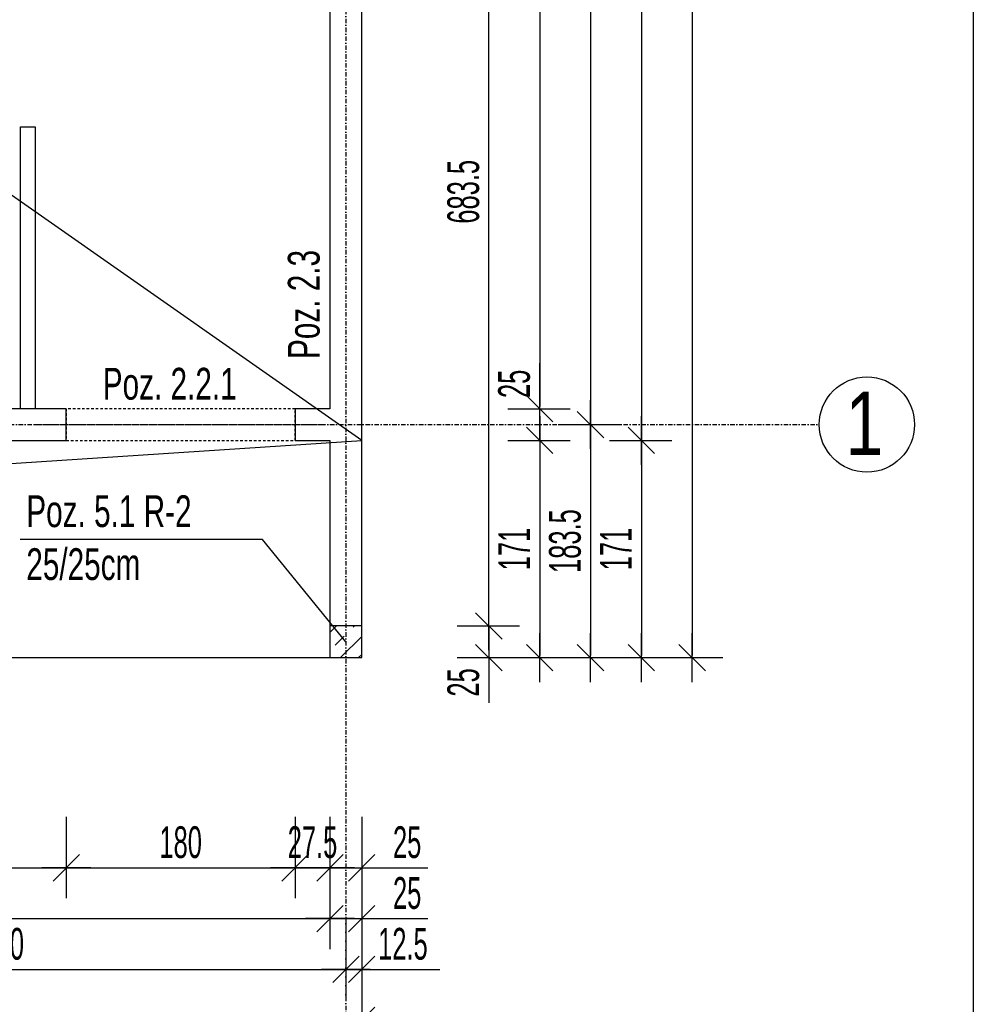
# Model space of a CAD drawing. Header units: millimetres. Extents: x 4959 to 18685, y -2779 to 1721.
# Tile 21 of 41: x 7785 to 8536, y -1200 to -425. Entities that reach past the tile are written whole.
import ezdxf

# ---------------------------------------------------------------- set-up
doc = ezdxf.new("R2010")
doc.units = ezdxf.units.MM
doc.header["$LTSCALE"] = 10
doc.linetypes.add('MO', pattern=[0.7, 0.35, -0.17, 0.01, -0.17])
doc.linetypes.add('MP', pattern=[0.36, 0.2, -0.16])
doc.layers.add('BA_obw', color=230, linetype='Continuous', plot=False)
for name, color, linetype in [('BA_szr', 1, 'Continuous'), ('BA_txs', 2, 'Continuous'), ('BA_wym', 1, 'Continuous'), ('BD_lpm', 1, 'MP'), ('BD_osm', 1, 'MO'), ('BD_txs', 2, 'Continuous'), ('BD_wic', 1, 'Continuous'), ('BD_wig', 3, 'Continuous'), ('BZ_odn', 1, 'Continuous'), ('BZ_txs', 2, 'Continuous')]:
    doc.layers.add(name, color=color, linetype=linetype)
doc.styles.add('BIKTS', font='bikromsw.shx', dxfattribs={"width": 0.8})
doc.styles.add('BIKWYM', font='bikromsw.shx', dxfattribs={"width": 0.6})
doc.dimstyles.new('BA_KR_100_cm', dxfattribs={"dimtxt": 25, "dimasz": 1.666667, "dimexe": 24, "dimexo": 0, "dimgap": 0, "dimtad": 0, "dimdec": 1, "dimrnd": 0.5, "dimzin": 9, "dimdsep": 46, "dimtxsty": 'BIKWYM', "dimblk": 'WYM-KR', "dimcen": 0, "dimdle": 20, "dimclrd": 256, "dimclre": 256, "dimclrt": 2, "dimadec": 0, "dimazin": 0, "dimtfac": 0.033333, "dimtdec": 1, "dimtmove": 0, "dimatfit": 3, "dimldrblk": 'WYM-KR', "dimfxl": 25, "dimfxlon": 1, "dimtvp": 0.8, "dimtolj": 1, "dimarcsym": 0})
doc.dimstyles.new('BZ_ST_100_cm', dxfattribs={"dimtxt": 25, "dimasz": 1.666667, "dimexe": 24, "dimexo": 0, "dimgap": 0, "dimtad": 0, "dimdec": 1, "dimrnd": 0.5, "dimdsep": 46, "dimtxsty": 'BIKWYM', "dimblk": 'WYM-ST', "dimcen": 0, "dimdle": 20, "dimclrd": 256, "dimclre": 256, "dimclrt": 7, "dimadec": 0, "dimazin": 0, "dimtfac": 0.033333, "dimtdec": 1, "dimtix": 1, "dimtmove": 2, "dimatfit": 3, "dimldrblk": 'WYM-ST', "dimfxl": 25, "dimfxlon": 1, "dimtvp": 0.8, "dimtolj": 1, "dimtzin": 0, "dimarcsym": 0})

# ---------------------------------------------------------------- blocks, each defined once
blk = doc.blocks.new('WYM-ST')
blk.add_hatch(color=256).paths.add_polyline_path([(-13, 2.88), (0, 0), (-13, -2.88)])
blk.add_lwpolyline([(0, 0), (-13, 2.88), (-13, -2.88), (0, 0)])
blk = doc.blocks.new('WYM-KR')
at = {"color": 7, "linetype": 'ByBlock'}
blk.add_line((6.24, 6.24), (-6.24, -6.24), dxfattribs=at)
at = {"linetype": 'ByBlock'}
blk.add_line((11.52, 0), (-11.52, 0), dxfattribs=at)
blk = doc.blocks.new('*D124')
at = {"layer": 'BA_wym', "lineweight": -2}
for p, q in [((7611.94, -1052.6), (7611.94, -1116.6)), ((7821.94, -1052.6), (7821.94, -1116.6)), ((7613.61, -1092.6), (7820.27, -1092.6))]:
    blk.add_line(p, q, dxfattribs=at)
at = {"layer": 'Defpoints', "color": 0}
for p in [(7611.94, -756.15), (7821.94, -756.15), (7821.94, -1092.6)]:
    blk.add_point(p, dxfattribs=at)
at = {"layer": 'BA_wym', "lineweight": -2, "xscale": 1.666666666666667, "yscale": 1.666666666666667, "zscale": 1.666666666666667, "rotation": 180}
blk.add_blockref('WYM-KR', (7611.94, -1092.6), dxfattribs=at)
at = {"layer": 'BA_wym', "lineweight": -2, "xscale": 1.666666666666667, "yscale": 1.666666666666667, "zscale": 1.666666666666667}
blk.add_blockref('WYM-KR', (7821.94, -1092.6), dxfattribs=at)
at = {"layer": 'BA_wym', "color": 2, "insert": (7716.94, -1072.6), "char_height": 25, "attachment_point": 5, "style": 'BIKWYM'}
blk.add_mtext('\\A1;210', dxfattribs=at)
blk = doc.blocks.new('*D125')
at = {"layer": 'BA_wym', "lineweight": -2}
for p, q in [((7821.94, -1052.6), (7821.94, -1116.6)), ((8001.94, -1052.6), (8001.94, -1116.6)), ((7823.61, -1092.6), (8000.27, -1092.6))]:
    blk.add_line(p, q, dxfattribs=at)
at = {"layer": 'Defpoints', "color": 0}
for p in [(7821.94, -756.15), (8001.94, -756.15), (8001.94, -1092.6)]:
    blk.add_point(p, dxfattribs=at)
at = {"layer": 'BA_wym', "lineweight": -2, "xscale": 1.666666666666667, "yscale": 1.666666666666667, "zscale": 1.666666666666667, "rotation": 180}
blk.add_blockref('WYM-KR', (7821.94, -1092.6), dxfattribs=at)
at = {"layer": 'BA_wym', "lineweight": -2, "xscale": 1.666666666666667, "yscale": 1.666666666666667, "zscale": 1.666666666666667}
blk.add_blockref('WYM-KR', (8001.94, -1092.6), dxfattribs=at)
at = {"layer": 'BA_wym', "color": 2, "insert": (7911.94, -1072.6), "char_height": 25, "attachment_point": 5, "style": 'BIKWYM'}
blk.add_mtext('\\A1;180', dxfattribs=at)
blk = doc.blocks.new('*D126')
at = {"layer": 'BA_wym', "lineweight": -2}
for p, q in [((8001.94, -1052.6), (8001.94, -1116.6)), ((8029.45, -1052.6), (8029.45, -1116.6)), ((8000.27, -1092.6), (7998.61, -1092.6)), ((8001.94, -1092.6), (8029.45, -1092.6)), ((8031.11, -1092.6), (8032.78, -1092.6))]:
    blk.add_line(p, q, dxfattribs=at)
at = {"layer": 'Defpoints', "color": 0}
for p in [(8001.94, -756.15), (8029.45, -927.15), (8029.45, -1092.6)]:
    blk.add_point(p, dxfattribs=at)
at = {"layer": 'BA_wym', "lineweight": -2, "xscale": 1.666666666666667, "yscale": 1.666666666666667, "zscale": 1.666666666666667}
blk.add_blockref('WYM-KR', (8001.94, -1092.6), dxfattribs=at)
at = {"layer": 'BA_wym', "lineweight": -2, "xscale": 1.666666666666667, "yscale": 1.666666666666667, "zscale": 1.666666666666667, "rotation": 180}
blk.add_blockref('WYM-KR', (8029.45, -1092.6), dxfattribs=at)
at = {"layer": 'BA_wym', "color": 2, "insert": (8015.69, -1072.6), "char_height": 25, "attachment_point": 5, "style": 'BIKWYM'}
blk.add_mtext('\\A1;27.5', dxfattribs=at)
blk = doc.blocks.new('*D127')
at = {"layer": 'BA_wym', "lineweight": -2}
for p, q in [((8029.45, -1052.6), (8029.45, -1116.6)), ((8054.45, -1052.6), (8054.45, -1116.6)), ((8027.78, -1092.6), (8026.11, -1092.6)), ((8029.45, -1092.6), (8054.45, -1092.6)), ((8056.11, -1092.6), (8106.35, -1092.6))]:
    blk.add_line(p, q, dxfattribs=at)
at = {"layer": 'Defpoints', "color": 0}
for p in [(8029.45, -927.15), (8054.45, -927.15), (8054.45, -1092.6)]:
    blk.add_point(p, dxfattribs=at)
at = {"layer": 'BA_wym', "lineweight": -2, "xscale": 1.666666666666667, "yscale": 1.666666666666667, "zscale": 1.666666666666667}
blk.add_blockref('WYM-KR', (8029.45, -1092.6), dxfattribs=at)
at = {"layer": 'BA_wym', "lineweight": -2, "xscale": 1.666666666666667, "yscale": 1.666666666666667, "zscale": 1.666666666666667, "rotation": 180}
blk.add_blockref('WYM-KR', (8054.45, -1092.6), dxfattribs=at)
at = {"layer": 'BA_wym', "color": 2, "insert": (8090.16, -1072.6), "char_height": 25, "attachment_point": 5, "style": 'BIKWYM'}
blk.add_mtext('\\A1;25', dxfattribs=at)
blk = doc.blocks.new('*D135')
at = {"layer": 'BA_wym', "lineweight": -2}
for p, q in [((7364.45, -1092.6), (7364.45, -1156.6)), ((8029.45, -1092.6), (8029.45, -1156.6)), ((7366.11, -1132.6), (8027.78, -1132.6))]:
    blk.add_line(p, q, dxfattribs=at)
at = {"layer": 'Defpoints', "color": 0}
for p in [(7364.45, -731.15), (8029.45, -927.15), (8029.45, -1132.6)]:
    blk.add_point(p, dxfattribs=at)
at = {"layer": 'BA_wym', "lineweight": -2, "xscale": 1.666666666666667, "yscale": 1.666666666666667, "zscale": 1.666666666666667, "rotation": 180}
blk.add_blockref('WYM-KR', (7364.45, -1132.6), dxfattribs=at)
at = {"layer": 'BA_wym', "lineweight": -2, "xscale": 1.666666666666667, "yscale": 1.666666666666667, "zscale": 1.666666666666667}
blk.add_blockref('WYM-KR', (8029.45, -1132.6), dxfattribs=at)
at = {"layer": 'BA_wym', "color": 2, "insert": (7696.95, -1112.6), "char_height": 25, "attachment_point": 5, "style": 'BIKWYM'}
blk.add_mtext('\\A1;665', dxfattribs=at)
blk = doc.blocks.new('*D136')
at = {"layer": 'BA_wym', "lineweight": -2}
for p, q in [((8029.45, -1092.6), (8029.45, -1156.6)), ((8054.45, -1092.6), (8054.45, -1156.6)), ((8027.78, -1132.6), (8026.11, -1132.6)), ((8029.45, -1132.6), (8054.45, -1132.6)), ((8056.11, -1132.6), (8106.35, -1132.6))]:
    blk.add_line(p, q, dxfattribs=at)
at = {"layer": 'Defpoints', "color": 0}
for p in [(8029.45, -927.15), (8054.45, -927.15), (8054.45, -1132.6)]:
    blk.add_point(p, dxfattribs=at)
at = {"layer": 'BA_wym', "lineweight": -2, "xscale": 1.666666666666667, "yscale": 1.666666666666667, "zscale": 1.666666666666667}
blk.add_blockref('WYM-KR', (8029.45, -1132.6), dxfattribs=at)
at = {"layer": 'BA_wym', "lineweight": -2, "xscale": 1.666666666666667, "yscale": 1.666666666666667, "zscale": 1.666666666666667, "rotation": 180}
blk.add_blockref('WYM-KR', (8054.45, -1132.6), dxfattribs=at)
at = {"layer": 'BA_wym', "color": 2, "insert": (8090.16, -1112.6), "char_height": 25, "attachment_point": 5, "style": 'BIKWYM'}
blk.add_mtext('\\A1;25', dxfattribs=at)
blk = doc.blocks.new('*D143')
at = {"layer": 'BA_wym', "lineweight": -2}
for p, q in [((7501.95, -1132.6), (7501.95, -1196.6)), ((8041.95, -1132.6), (8041.95, -1196.6)), ((7503.61, -1172.6), (8040.28, -1172.6))]:
    blk.add_line(p, q, dxfattribs=at)
at = {"layer": 'Defpoints', "color": 0}
for p in [(7501.95, -756.35), (8041.95, -760.32), (8041.95, -1172.6)]:
    blk.add_point(p, dxfattribs=at)
at = {"layer": 'BA_wym', "lineweight": -2, "xscale": 1.666666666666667, "yscale": 1.666666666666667, "zscale": 1.666666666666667, "rotation": 180}
blk.add_blockref('WYM-KR', (7501.95, -1172.6), dxfattribs=at)
at = {"layer": 'BA_wym', "lineweight": -2, "xscale": 1.666666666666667, "yscale": 1.666666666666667, "zscale": 1.666666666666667}
blk.add_blockref('WYM-KR', (8041.95, -1172.6), dxfattribs=at)
at = {"layer": 'BA_wym', "color": 2, "insert": (7771.95, -1152.6), "char_height": 25, "attachment_point": 5, "style": 'BIKWYM'}
blk.add_mtext('\\A1;540', dxfattribs=at)
blk = doc.blocks.new('*D144')
at = {"layer": 'BA_wym', "lineweight": -2}
for p, q in [((8041.95, -1132.6), (8041.95, -1196.6)), ((8054.45, -1132.6), (8054.45, -1196.6)), ((8040.28, -1172.6), (8038.61, -1172.6)), ((8041.95, -1172.6), (8054.45, -1172.6)), ((8056.11, -1172.6), (8115.87, -1172.6))]:
    blk.add_line(p, q, dxfattribs=at)
at = {"layer": 'Defpoints', "color": 0}
for p in [(8041.95, -654.55), (8054.45, -927.15), (8054.45, -1172.6)]:
    blk.add_point(p, dxfattribs=at)
at = {"layer": 'BA_wym', "lineweight": -2, "xscale": 1.666666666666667, "yscale": 1.666666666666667, "zscale": 1.666666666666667}
blk.add_blockref('WYM-KR', (8041.95, -1172.6), dxfattribs=at)
at = {"layer": 'BA_wym', "lineweight": -2, "xscale": 1.666666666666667, "yscale": 1.666666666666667, "zscale": 1.666666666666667, "rotation": 180}
blk.add_blockref('WYM-KR', (8054.45, -1172.6), dxfattribs=at)
at = {"layer": 'BA_wym', "color": 2, "insert": (8086.83, -1152.6), "char_height": 25, "attachment_point": 5, "style": 'BIKWYM'}
blk.add_mtext('\\A1;12.5', dxfattribs=at)
blk = doc.blocks.new('*D148')
at = {"layer": 'BA_wym', "lineweight": -2}
for p, q in [((7351.95, -1172.6), (7351.95, -1236.6)), ((8054.45, -1172.6), (8054.45, -1236.6)), ((7353.61, -1212.6), (8052.78, -1212.6))]:
    blk.add_line(p, q, dxfattribs=at)
at = {"layer": 'Defpoints', "color": 0}
for p in [(7351.95, -890.15), (8054.45, -927.15), (8054.45, -1212.6)]:
    blk.add_point(p, dxfattribs=at)
at = {"layer": 'BA_wym', "lineweight": -2, "xscale": 1.666666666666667, "yscale": 1.666666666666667, "zscale": 1.666666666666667, "rotation": 180}
blk.add_blockref('WYM-KR', (7351.95, -1212.6), dxfattribs=at)
at = {"layer": 'BA_wym', "lineweight": -2, "xscale": 1.666666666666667, "yscale": 1.666666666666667, "zscale": 1.666666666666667}
blk.add_blockref('WYM-KR', (8054.45, -1212.6), dxfattribs=at)
at = {"layer": 'BA_wym', "color": 2, "insert": (7703.2, -1192.6), "char_height": 25, "attachment_point": 5, "style": 'BIKWYM'}
blk.add_mtext('\\A1;702.5', dxfattribs=at)
blk = doc.blocks.new('*D150')
at = {"layer": 'BA_wym', "lineweight": -2}
for p, q in [((5474.45, -1212.6), (5474.45, -1276.6)), ((8029.45, -1212.6), (8029.45, -1276.6)), ((5476.11, -1252.6), (8027.78, -1252.6))]:
    blk.add_line(p, q, dxfattribs=at)
at = {"layer": 'Defpoints', "color": 0}
for p in [(5474.45, -927.15), (8029.45, -927.15), (8029.45, -1252.6)]:
    blk.add_point(p, dxfattribs=at)
at = {"layer": 'BA_wym', "lineweight": -2, "xscale": 1.666666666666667, "yscale": 1.666666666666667, "zscale": 1.666666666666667, "rotation": 180}
blk.add_blockref('WYM-KR', (5474.45, -1252.6), dxfattribs=at)
at = {"layer": 'BA_wym', "lineweight": -2, "xscale": 1.666666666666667, "yscale": 1.666666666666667, "zscale": 1.666666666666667}
blk.add_blockref('WYM-KR', (8029.45, -1252.6), dxfattribs=at)
at = {"layer": 'BA_wym', "color": 2, "insert": (6751.95, -1232.6), "char_height": 25, "attachment_point": 5, "style": 'BIKWYM'}
blk.add_mtext('\\A1;2555', dxfattribs=at)
blk = doc.blocks.new('*D151')
at = {"layer": 'BA_wym', "lineweight": -2}
for p, q in [((8029.45, -1212.6), (8029.45, -1276.6)), ((8054.45, -1212.6), (8054.45, -1276.6)), ((8027.78, -1252.6), (8026.11, -1252.6)), ((8029.45, -1252.6), (8054.45, -1252.6)), ((8056.11, -1252.6), (8106.35, -1252.6))]:
    blk.add_line(p, q, dxfattribs=at)
at = {"layer": 'Defpoints', "color": 0}
for p in [(8029.45, -927.15), (8054.45, -927.15), (8054.45, -1252.6)]:
    blk.add_point(p, dxfattribs=at)
at = {"layer": 'BA_wym', "lineweight": -2, "xscale": 1.666666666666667, "yscale": 1.666666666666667, "zscale": 1.666666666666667}
blk.add_blockref('WYM-KR', (8029.45, -1252.6), dxfattribs=at)
at = {"layer": 'BA_wym', "lineweight": -2, "xscale": 1.666666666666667, "yscale": 1.666666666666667, "zscale": 1.666666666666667, "rotation": 180}
blk.add_blockref('WYM-KR', (8054.45, -1252.6), dxfattribs=at)
at = {"layer": 'BA_wym', "color": 2, "insert": (8090.16, -1232.6), "char_height": 25, "attachment_point": 5, "style": 'BIKWYM'}
blk.add_mtext('\\A1;25', dxfattribs=at)
blk = doc.blocks.new('*D152')
at = {"layer": 'BA_wym', "lineweight": -2}
for p, q in [((5449.45, -1252.6), (5449.45, -1316.6)), ((8054.45, -1252.6), (8054.45, -1316.6)), ((5451.11, -1292.6), (8052.78, -1292.6))]:
    blk.add_line(p, q, dxfattribs=at)
at = {"layer": 'Defpoints', "color": 0}
for p in [(5449.45, -927.15), (8054.45, -927.15), (8054.45, -1292.6)]:
    blk.add_point(p, dxfattribs=at)
at = {"layer": 'BA_wym', "lineweight": -2, "xscale": 1.666666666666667, "yscale": 1.666666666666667, "zscale": 1.666666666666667, "rotation": 180}
blk.add_blockref('WYM-KR', (5449.45, -1292.6), dxfattribs=at)
at = {"layer": 'BA_wym', "lineweight": -2, "xscale": 1.666666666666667, "yscale": 1.666666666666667, "zscale": 1.666666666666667}
blk.add_blockref('WYM-KR', (8054.45, -1292.6), dxfattribs=at)
at = {"layer": 'BA_wym', "color": 2, "insert": (6751.95, -1272.6), "char_height": 25, "attachment_point": 5, "style": 'BIKWYM'}
blk.add_mtext('\\A1;2605', dxfattribs=at)
blk = doc.blocks.new('*D189')
at = {"layer": 'BA_wym', "lineweight": -2}
for p, q in [((8129.45, -218.65), (8178.45, -218.65)), ((8154.45, -900.48), (8154.45, -220.31)), ((8129.45, -902.15), (8178.45, -902.15))]:
    blk.add_line(p, q, dxfattribs=at)
at = {"layer": 'Defpoints', "color": 0}
for p in [(8114.45, -218.65), (8154.45, -218.65), (8114.45, -902.15)]:
    blk.add_point(p, dxfattribs=at)
at = {"layer": 'BA_wym', "lineweight": -2, "xscale": 1.666666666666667, "yscale": 1.666666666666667, "zscale": 1.666666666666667}
for p, rotation in [((8154.45, -218.65), 90), ((8154.45, -902.15), 270)]:
    blk.add_blockref('WYM-KR', p, dxfattribs=dict(at, rotation=rotation))
at = {"layer": 'BA_wym', "color": 2, "insert": (8134.45, -560.4), "char_height": 25, "attachment_point": 5, "rotation": 90, "style": 'BIKWYM'}
blk.add_mtext('\\A1;683.5', dxfattribs=at)
blk = doc.blocks.new('*D190')
at = {"layer": 'BA_wym', "lineweight": -2}
for p, q in [((8154.45, -900.48), (8154.45, -898.81)), ((8129.45, -902.15), (8178.45, -902.15)), ((8154.45, -902.15), (8154.45, -927.15)), ((8129.45, -927.15), (8178.45, -927.15)), ((8154.45, -928.81), (8154.45, -962.86))]:
    blk.add_line(p, q, dxfattribs=at)
at = {"layer": 'Defpoints', "color": 0}
for p in [(8114.45, -902.15), (8114.45, -927.15), (8154.45, -927.15)]:
    blk.add_point(p, dxfattribs=at)
at = {"layer": 'BA_wym', "lineweight": -2, "xscale": 1.666666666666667, "yscale": 1.666666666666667, "zscale": 1.666666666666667}
for p, rotation in [((8154.45, -902.15), 270), ((8154.45, -927.15), 90)]:
    blk.add_blockref('WYM-KR', p, dxfattribs=dict(at, rotation=rotation))
at = {"layer": 'BA_wym', "color": 2, "insert": (8134.45, -946.67), "char_height": 25, "attachment_point": 5, "rotation": 90, "style": 'BIKWYM'}
blk.add_mtext('\\A1;25', dxfattribs=at)
blk = doc.blocks.new('*D194')
at = {"layer": 'BA_wym', "lineweight": -2}
for p, q in [((8169.45, 98.85), (8218.45, 98.85)), ((8194.45, 97.19), (8194.45, -729.48)), ((8169.45, -731.15), (8218.45, -731.15))]:
    blk.add_line(p, q, dxfattribs=at)
at = {"layer": 'Defpoints', "color": 0}
for p in [(8154.45, 98.85), (8154.45, -731.15), (8194.45, -731.15)]:
    blk.add_point(p, dxfattribs=at)
at = {"layer": 'BA_wym', "lineweight": -2, "xscale": 1.666666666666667, "yscale": 1.666666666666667, "zscale": 1.666666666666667}
for p, rotation in [((8194.45, 98.85), 90), ((8194.45, -731.15), 270)]:
    blk.add_blockref('WYM-KR', p, dxfattribs=dict(at, rotation=rotation))
at = {"layer": 'BA_wym', "color": 2, "insert": (8174.45, -316.15), "char_height": 25, "attachment_point": 5, "rotation": 90, "style": 'BIKWYM'}
blk.add_mtext('\\A1;830', dxfattribs=at)
blk = doc.blocks.new('*D195')
at = {"layer": 'BA_wym', "lineweight": -2}
for p, q in [((8194.45, -729.48), (8194.45, -695.43)), ((8169.45, -731.15), (8218.45, -731.15)), ((8194.45, -756.15), (8194.45, -731.15)), ((8169.45, -756.15), (8218.45, -756.15)), ((8194.45, -757.81), (8194.45, -759.48))]:
    blk.add_line(p, q, dxfattribs=at)
at = {"layer": 'Defpoints', "color": 0}
for p in [(8154.45, -731.15), (8194.45, -731.15), (8154.45, -756.15)]:
    blk.add_point(p, dxfattribs=at)
at = {"layer": 'BA_wym', "lineweight": -2, "xscale": 1.666666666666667, "yscale": 1.666666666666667, "zscale": 1.666666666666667}
for p, rotation in [((8194.45, -731.15), 270), ((8194.45, -756.15), 90)]:
    blk.add_blockref('WYM-KR', p, dxfattribs=dict(at, rotation=rotation))
at = {"layer": 'BA_wym', "color": 2, "insert": (8174.45, -711.62), "char_height": 25, "attachment_point": 5, "rotation": 90, "style": 'BIKWYM'}
blk.add_mtext('\\A1;25', dxfattribs=at)
blk = doc.blocks.new('*D196')
at = {"layer": 'BA_wym', "lineweight": -2}
for p, q in [((8169.45, -756.15), (8218.45, -756.15)), ((8194.45, -757.81), (8194.45, -925.48)), ((8169.45, -927.15), (8218.45, -927.15))]:
    blk.add_line(p, q, dxfattribs=at)
at = {"layer": 'Defpoints', "color": 0}
for p in [(8154.45, -756.15), (8154.45, -927.15), (8194.45, -927.15)]:
    blk.add_point(p, dxfattribs=at)
at = {"layer": 'BA_wym', "lineweight": -2, "xscale": 1.666666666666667, "yscale": 1.666666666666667, "zscale": 1.666666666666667}
for p, rotation in [((8194.45, -756.15), 90), ((8194.45, -927.15), 270)]:
    blk.add_blockref('WYM-KR', p, dxfattribs=dict(at, rotation=rotation))
at = {"layer": 'BA_wym', "color": 2, "insert": (8174.45, -841.65), "char_height": 25, "attachment_point": 5, "rotation": 90, "style": 'BIKWYM'}
blk.add_mtext('\\A1;171', dxfattribs=at)
blk = doc.blocks.new('*D201')
at = {"layer": 'BA_wym', "lineweight": -2}
for p, q in [((8209.45, 6.35), (8258.45, 6.35)), ((8234.45, 4.69), (8234.45, -741.98)), ((8209.45, -743.65), (8258.45, -743.65))]:
    blk.add_line(p, q, dxfattribs=at)
at = {"layer": 'Defpoints', "color": 0}
for p in [(8194.45, 6.35), (8194.45, -743.65), (8234.45, -743.65)]:
    blk.add_point(p, dxfattribs=at)
at = {"layer": 'BA_wym', "lineweight": -2, "xscale": 1.666666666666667, "yscale": 1.666666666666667, "zscale": 1.666666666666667}
for p, rotation in [((8234.45, 6.35), 90), ((8234.45, -743.65), 270)]:
    blk.add_blockref('WYM-KR', p, dxfattribs=dict(at, rotation=rotation))
at = {"layer": 'BA_wym', "color": 2, "insert": (8214.45, -368.65), "char_height": 25, "attachment_point": 5, "rotation": 90, "style": 'BIKWYM'}
blk.add_mtext('\\A1;750', dxfattribs=at)
blk = doc.blocks.new('*D202')
at = {"layer": 'BA_wym', "lineweight": -2}
for p, q in [((8209.45, -743.65), (8258.45, -743.65)), ((8234.45, -745.31), (8234.45, -925.48)), ((8209.45, -927.15), (8258.45, -927.15))]:
    blk.add_line(p, q, dxfattribs=at)
at = {"layer": 'Defpoints', "color": 0}
for p in [(8194.45, -743.65), (8194.45, -927.15), (8234.45, -927.15)]:
    blk.add_point(p, dxfattribs=at)
at = {"layer": 'BA_wym', "lineweight": -2, "xscale": 1.666666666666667, "yscale": 1.666666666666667, "zscale": 1.666666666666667}
for p, rotation in [((8234.45, -743.65), 90), ((8234.45, -927.15), 270)]:
    blk.add_blockref('WYM-KR', p, dxfattribs=dict(at, rotation=rotation))
at = {"layer": 'BA_wym', "color": 2, "insert": (8214.45, -835.4), "char_height": 25, "attachment_point": 5, "rotation": 90, "style": 'BIKWYM'}
blk.add_mtext('\\A1;183.5', dxfattribs=at)
blk = doc.blocks.new('*D204')
at = {"layer": 'BA_wym', "lineweight": -2}
for p, q in [((8249.45, 1068.85), (8298.45, 1068.85)), ((8274.45, 1067.19), (8274.45, -754.48)), ((8249.45, -756.15), (8298.45, -756.15))]:
    blk.add_line(p, q, dxfattribs=at)
at = {"layer": 'Defpoints', "color": 0}
for p in [(8234.45, 1068.85), (8234.45, -756.15), (8274.45, -756.15)]:
    blk.add_point(p, dxfattribs=at)
at = {"layer": 'BA_wym', "lineweight": -2, "xscale": 1.666666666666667, "yscale": 1.666666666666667, "zscale": 1.666666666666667}
for p, rotation in [((8274.45, 1068.85), 90), ((8274.45, -756.15), 270)]:
    blk.add_blockref('WYM-KR', p, dxfattribs=dict(at, rotation=rotation))
at = {"layer": 'BA_wym', "color": 2, "insert": (8254.45, 156.35), "char_height": 25, "attachment_point": 5, "rotation": 90, "style": 'BIKWYM'}
blk.add_mtext('\\A1;1825', dxfattribs=at)
blk = doc.blocks.new('*D205')
at = {"layer": 'BA_wym', "lineweight": -2}
for p, q in [((8249.45, -756.15), (8298.45, -756.15)), ((8274.45, -757.81), (8274.45, -925.48)), ((8249.45, -927.15), (8298.45, -927.15))]:
    blk.add_line(p, q, dxfattribs=at)
at = {"layer": 'Defpoints', "color": 0}
for p in [(8234.45, -756.15), (8234.45, -927.15), (8274.45, -927.15)]:
    blk.add_point(p, dxfattribs=at)
at = {"layer": 'BA_wym', "lineweight": -2, "xscale": 1.666666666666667, "yscale": 1.666666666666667, "zscale": 1.666666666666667}
for p, rotation in [((8274.45, -756.15), 90), ((8274.45, -927.15), 270)]:
    blk.add_blockref('WYM-KR', p, dxfattribs=dict(at, rotation=rotation))
at = {"layer": 'BA_wym', "color": 2, "insert": (8254.45, -841.65), "char_height": 25, "attachment_point": 5, "rotation": 90, "style": 'BIKWYM'}
blk.add_mtext('\\A1;171', dxfattribs=at)
blk = doc.blocks.new('*D206')
at = {"layer": 'BA_wym', "lineweight": -2}
for p, q in [((8289.45, 1119.85), (8338.45, 1119.85)), ((8314.45, 1118.18), (8314.45, -925.48)), ((8289.45, -927.15), (8338.45, -927.15))]:
    blk.add_line(p, q, dxfattribs=at)
at = {"layer": 'Defpoints', "color": 0}
for p in [(8274.45, 1119.85), (8274.45, -927.15), (8314.45, -927.15)]:
    blk.add_point(p, dxfattribs=at)
at = {"layer": 'BA_wym', "lineweight": -2, "xscale": 1.666666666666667, "yscale": 1.666666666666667, "zscale": 1.666666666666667}
for p, rotation in [((8314.45, 1119.85), 90), ((8314.45, -927.15), 270)]:
    blk.add_blockref('WYM-KR', p, dxfattribs=dict(at, rotation=rotation))
at = {"layer": 'BA_wym', "color": 2, "insert": (8294.45, 96.35), "char_height": 25, "attachment_point": 5, "rotation": 90, "style": 'BIKWYM'}
blk.add_mtext('\\A1;2047', dxfattribs=at)

msp = doc.modelspace()

# ---------------------------------------------------------------- hatches: boundary and pattern name
at = {"layer": 'BA_szr'}
h = msp.add_hatch(dxfattribs=at)
h.set_pattern_fill('BIK_ZELBET', color=256, scale=100, angle=45, pattern_type=2)
h.set_pattern_definition([(45, (-3584.33, -1971), (-14.142136, 14.142136), []), (45, (-3591.402, -1963.929), (-14.142136, 14.142136), [10, -10])])
h.paths.add_polyline_path([(8029.45, -927.15), (8054.45, -927.15), (8054.45, -902.15), (8029.45, -902.15)])

# ---------------------------------------------------------------- linework, layer by layer
at = {"layer": 'BA_obw'}
msp.add_lwpolyline([(4959.23, 1721.27), (8535.67, 1721.27), (8535.67, -1534.29), (4959.23, -1534.29)], close=True, dxfattribs=at)
at = {"layer": 'BD_lpm'}
msp.add_lwpolyline([(7821.94, -756.15), (8001.94, -756.15), (8001.94, -731.15), (7821.94, -731.15)], close=True, dxfattribs=at)
at = {"layer": 'BD_osm', "color": 5}
msp.add_line((7796.94, -743.65), (8026.94, -743.65), dxfattribs=at)
at = {"layer": 'BD_osm'}
for points in [[(8041.95, 1479.85), (8041.95, -1392.6)], [(5089.45, -743.65), (8414.45, -743.65)]]:
    msp.add_lwpolyline(points, dxfattribs=at)
at = {"layer": 'BD_wic'}
for points in [[(8054.45, -756.15), (5449.45, 1068.85)], [(7785.95, -731.15), (7785.95, -509.16), (7797.45, -509.16), (7797.45, -731.15)], [(5449.45, -927.15), (8054.45, -756.15)], [(5474.45, -927.15), (8029.45, -927.15)]]:
    msp.add_lwpolyline(points, dxfattribs=at)
msp.add_circle((8451.95, -743.65), 37.5, dxfattribs=at)
at = {"layer": 'BD_wig'}
msp.add_lwpolyline([(8029.45, -927.15), (8054.45, -927.15), (8054.45, -218.65), (8029.45, -218.65), (8029.45, -731.15), (8001.94, -731.15), (8001.94, -756.15), (8029.45, -756.15), (8029.45, -927.15)], dxfattribs=at)
for points in [[(7611.94, -756.15), (7821.94, -756.15), (7821.94, -731.15), (7611.94, -731.15)], [(8029.45, -927.15), (8054.45, -927.15), (8054.45, -902.15), (8029.45, -902.15)]]:
    msp.add_lwpolyline(points, close=True, dxfattribs=at)

# ---------------------------------------------------------------- texts
at = {"layer": 'BA_txs', "style": 'BIKTS', "width": 0.7}
msp.add_text('Poz. 2.3', height=25, rotation=90, dxfattribs=at).set_placement((8021.3, -692.03))
msp.add_text('Poz. 2.2.1', height=25, dxfattribs=at).set_placement((7850.62, -724))
at = {"layer": 'BD_txs', "style": 'BIKTS', "width": 0.8}
msp.add_text('1', height=50, dxfattribs=at).set_placement((8435.14, -767.71))
at = {"layer": 'BZ_txs', "insert": (7790.46, -799.36), "char_height": 25, "width": 452.0462, "attachment_point": 1, "style": 'BIKTS'}
msp.add_mtext('{\\W0.7;Poz. 5.1 R-2\\P\\A1;25/25cm}', dxfattribs=at)

# ---------------------------------------------------------------- dimensions: what is measured, and where the dimension line sits
at = {"layer": 'BA_wym'}
for base, p1, p2, picture, middle in [((8314.45, -927.15), (8274.45, 1119.85), (8274.45, -927.15), '*D206', (8294.45, 96.35)), ((8274.45, -756.15), (8234.45, 1068.85), (8234.45, -756.15), '*D204', (8254.45, 156.35)), ((8194.45, -731.15), (8154.45, 98.85), (8154.45, -731.15), '*D194', (8174.45, -316.15)), ((8234.45, -743.65), (8194.45, 6.35), (8194.45, -743.65), '*D201', (8214.45, -368.65)), ((8154.45, -218.65), (8114.45, -902.15), (8114.45, -218.65), '*D189', (8134.45, -560.4)), ((8194.45, -731.15), (8154.45, -756.15), (8154.45, -731.15), '*D195', (8174.45, -711.62)), ((8234.45, -927.15), (8194.45, -743.65), (8194.45, -927.15), '*D202', (8214.45, -835.4)), ((8194.45, -927.15), (8154.45, -756.15), (8154.45, -927.15), '*D196', (8174.45, -841.65)), ((8274.45, -927.15), (8234.45, -756.15), (8234.45, -927.15), '*D205', (8254.45, -841.65)), ((8154.45, -927.15), (8114.45, -902.15), (8114.45, -927.15), '*D190', (8134.45, -946.67))]:
    dim = msp.add_linear_dim(base=base, p1=p1, p2=p2, angle=90, dimstyle='BA_KR_100_cm', override={"dimatfit": 1}, dxfattribs=at)
    dim.commit()
    dim.dimension.update_dxf_attribs({"geometry": picture, "text_midpoint": middle})
for base, p1, p2, override, picture, middle in [((8054.45, -1172.6), (8041.95, -654.55), (8054.45, -927.15), {"dimblk": 'WYM-KR', "dimatfit": 1, "dimfxl": 40}, '*D144', (8086.83, -1152.6)), ((8029.45, -1132.6), (7364.45, -731.15), (8029.45, -927.15), {"dimtmove": 1, "dimatfit": 1, "dimfxl": 40}, '*D135', (7696.95, -1112.6)), ((8041.95, -1172.6), (7501.95, -756.35), (8041.95, -760.32), {"dimtmove": 1, "dimatfit": 1, "dimfxl": 40}, '*D143', (7771.95, -1152.6)), ((7821.94, -1092.6), (7611.94, -756.15), (7821.94, -756.15), {"dimtmove": 1, "dimatfit": 1, "dimfxl": 40}, '*D124', (7716.94, -1072.6)), ((8001.94, -1092.6), (7821.94, -756.15), (8001.94, -756.15), {"dimtmove": 1, "dimatfit": 1, "dimfxl": 40}, '*D125', (7911.94, -1072.6)), ((8054.45, -1212.6), (7351.95, -890.15), (8054.45, -927.15), {"dimtmove": 1, "dimatfit": 1, "dimfxl": 40}, '*D148', (7703.2, -1192.6)), ((8054.45, -1292.6), (5449.45, -927.15), (8054.45, -927.15), {"dimatfit": 1, "dimfxl": 40}, '*D152', (6751.95, -1272.6)), ((8029.45, -1252.6), (5474.45, -927.15), (8029.45, -927.15), {"dimtmove": 1, "dimatfit": 1, "dimfxl": 40}, '*D150', (6751.95, -1232.6))]:
    dim = msp.add_linear_dim(base=base, p1=p1, p2=p2, dimstyle='BA_KR_100_cm', override=override, dxfattribs=at)
    dim.commit()
    dim.dimension.update_dxf_attribs({"geometry": picture, "text_midpoint": middle})
for base, p1, p2, picture, middle in [((8029.45, -1092.6), (8001.94, -756.15), (8029.45, -927.15), '*D126', (8015.69, -1092.6)), ((8054.45, -1092.6), (8029.45, -927.15), (8054.45, -927.15), '*D127', (8090.16, -1092.6)), ((8054.45, -1132.6), (8029.45, -927.15), (8054.45, -927.15), '*D136', (8090.16, -1132.6)), ((8054.45, -1252.6), (8029.45, -927.15), (8054.45, -927.15), '*D151', (8090.16, -1252.6))]:
    dim = msp.add_linear_dim(base=base, p1=p1, p2=p2, dimstyle='BA_KR_100_cm', override={"dimblk": 'WYM-KR', "dimatfit": 1, "dimfxl": 40}, dxfattribs=at)
    dim.commit()
    dim.dimension.update_dxf_attribs({"geometry": picture, "text_midpoint": middle, "dimtype": 160})

# ---------------------------------------------------------------- leaders
at = {"layer": 'BZ_odn', "has_arrowhead": 0}
msp.add_leader([(8041.95, -914.65), (7976.24, -834.16), (7785.6, -834.16)], dimstyle='BZ_ST_100_cm', dxfattribs=at)

doc.saveas('drawing.dxf')
